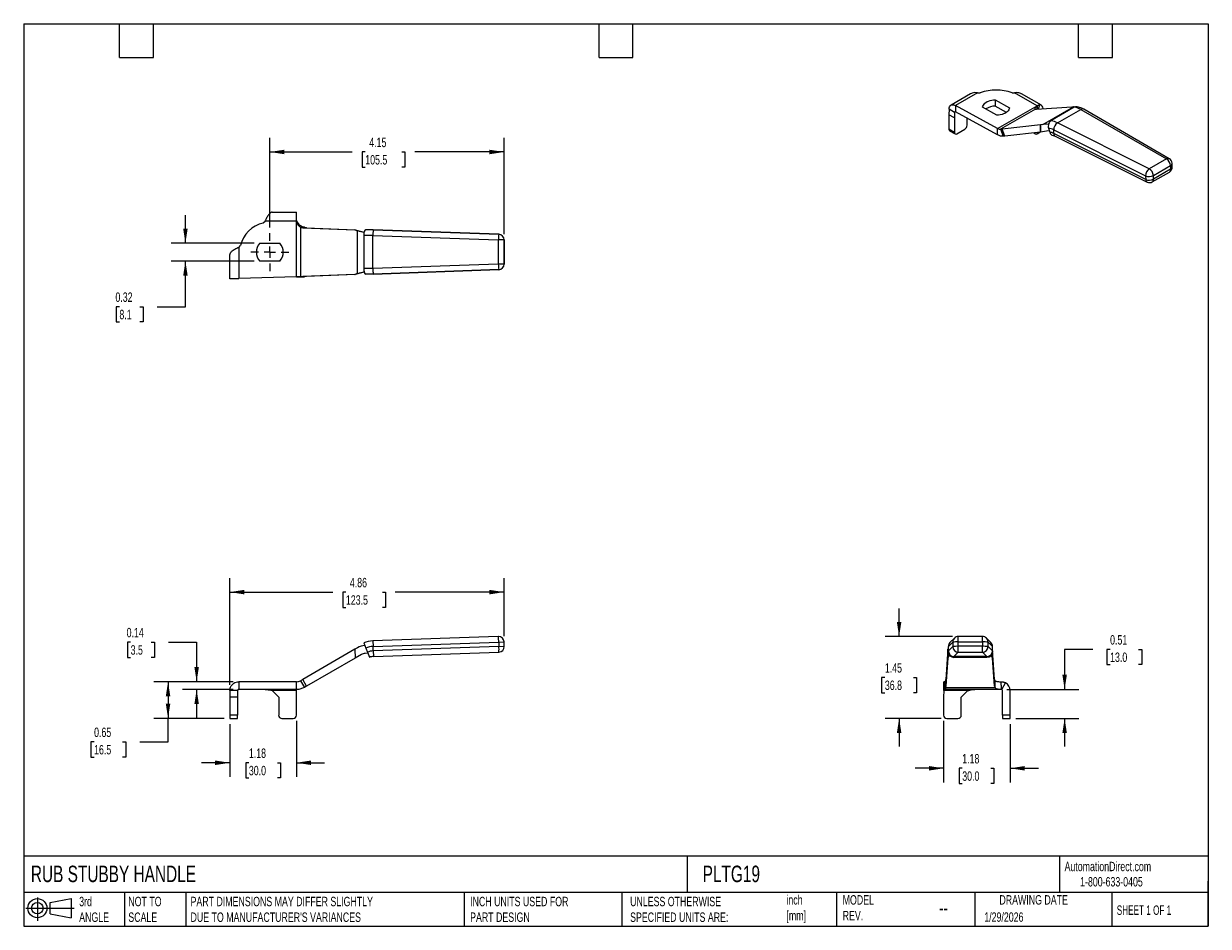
# Model space of a CAD drawing. Header units: inches. Extents: x 0.5 to 21.5, y 0.5 to 16.5.
import ezdxf

# ---------------------------------------------------------------- set-up
doc = ezdxf.new("R2010")
doc.units = ezdxf.units.IN
doc.header["$LTSCALE"] = 2
doc.header["$MEASUREMENT"] = 0
doc.linetypes.add('SLD-Center', pattern=[0.75, 0.6, -0.05, 0.05, -0.05])
doc.linetypes.add('SLD-Solid', pattern=[0])
doc.layers.add('CENTER', color=40, linetype='SLD-Center')
doc.layers.add('SLD-DEFPOINTS', color=7, linetype='Continuous')
doc.layers.add('DIMENSIONS', color=140, linetype='SLD-Solid', lineweight=25)
doc.layers.add('TEXT', color=140, linetype='SLD-Solid', lineweight=25)
doc.styles.add('SLDTEXTSTYLE0', font='TXT', dxfattribs={"width": 0.7})
doc.styles.add('SLDTEXTSTYLE1', font='TXT', dxfattribs={"width": 0.65})
doc.dimstyles.new('SLDDIMSTYLE0', dxfattribs={"dimtxt": 0.169922, "dimasz": 0.26, "dimexe": 0, "dimexo": 0.0625, "dimgap": 0.04248, "dimtad": 0, "dimtih": 1, "dimtoh": 1, "dimrnd": 1e-09, "dimzin": 12, "dimdsep": 46, "dimtxsty": 'SLDTEXTSTYLE0', "dimsah": 1, "dimcen": 0.09, "dimadec": 0, "dimazin": 3, "dimtfac": 1, "dimtmove": 0, "dimatfit": 0, "dimfxl": 0, "dimfrac": 2, "dimtolj": 1, "dimtzin": 12, "dimarcsym": 0})
doc.dimstyles.new('SLDDIMSTYLE1', dxfattribs={"dimtxt": 0.169922, "dimasz": 0.26, "dimexe": 0, "dimexo": 0.0625, "dimgap": 0.04248, "dimtad": 0, "dimtih": 1, "dimtoh": 1, "dimrnd": 1e-09, "dimdsep": 46, "dimtxsty": 'SLDTEXTSTYLE0', "dimsah": 1, "dimcen": 0.09, "dimadec": 0, "dimazin": 2, "dimtfac": 1, "dimtmove": 0, "dimatfit": 0, "dimfxl": 0, "dimfrac": 2, "dimtolj": 1, "dimtzin": 12, "dimarcsym": 0})
doc.dimstyles.new('SLDDIMSTYLE2', dxfattribs={"dimtxt": 0.169922, "dimasz": 0.26, "dimexe": 0, "dimexo": 0.0625, "dimgap": 0.04248, "dimtad": 0, "dimtih": 1, "dimtoh": 1, "dimrnd": 1e-09, "dimdsep": 46, "dimtxsty": 'SLDTEXTSTYLE0', "dimsah": 1, "dimcen": 0.09, "dimadec": 0, "dimazin": 2, "dimtfac": 1, "dimtofl": 0, "dimtmove": 0, "dimatfit": 3, "dimfxl": 0, "dimfrac": 2, "dimtolj": 1, "dimtzin": 12, "dimarcsym": 0})
doc.dimstyles.new('SLDDIMSTYLE3', dxfattribs={"dimtxt": 0.169922, "dimasz": 0.26, "dimexe": 0, "dimexo": 0.0625, "dimgap": 0.04248, "dimtad": 0, "dimtih": 1, "dimtoh": 1, "dimrnd": 1e-09, "dimzin": 12, "dimdsep": 46, "dimtxsty": 'SLDTEXTSTYLE0', "dimsah": 1, "dimcen": 0.09, "dimadec": 0, "dimazin": 3, "dimtfac": 1, "dimtofl": 0, "dimtmove": 0, "dimatfit": 3, "dimfxl": 0, "dimfrac": 2, "dimtolj": 1, "dimtzin": 12, "dimarcsym": 0})

# ---------------------------------------------------------------- blocks, each defined once
blk = doc.blocks.new('Block11')
at = {"color": 7, "linetype": 'SLD-Solid', "lineweight": 18}
for p, q in [((0, 0.227), (0.856, 0.227)), ((0.204, 0.418), (0.204, 0)), ((0.431, 0.328), (0.801, 0.396)), ((0.431, 0.126), (0.431, 0.328)), ((0.801, 0.396), (0.801, 0.058)), ((0.431, 0.126), (0.801, 0.058))]:
    blk.add_line(p, q, dxfattribs=at)
for radius in [0.169, 0.101]:
    blk.add_circle((0.204, 0.227), radius, dxfattribs=at)
blk = doc.blocks.new('Block12')
at = {"layer": 'SLD-DEFPOINTS'}
blk.add_blockref('Block11', (0, 0), dxfattribs=at)
blk = doc.blocks.new('_D')
at = {"layer": 'DIMENSIONS'}
for p, q in [((4.154, 4.086), (4.154, 3.149)), ((5.335, 4.145), (5.335, 3.149)), ((4.154, 3.399), (3.654, 3.399)), ((4.492, 3.399), (4.435, 3.399)), ((4.435, 3.399), (4.435, 3.129)), ((4.997, 3.399), (5.054, 3.399)), ((5.054, 3.399), (5.054, 3.129)), ((5.335, 3.399), (5.835, 3.399)), ((4.435, 3.129), (4.492, 3.129)), ((5.054, 3.129), (4.997, 3.129))]:
    blk.add_line(p, q, dxfattribs=at)
for points in [[(4.154, 3.399), (3.894, 3.439), (3.894, 3.359)], [(5.335, 3.399), (5.595, 3.359), (5.595, 3.439)]]:
    blk.add_solid(points, dxfattribs=at)
at = {"layer": 'DIMENSIONS', "char_height": 0.1667, "attachment_point": 1, "style": 'SLDTEXTSTYLE0'}
for s, insert in [('1.18', (4.492, 3.652)), ('30.0', (4.492, 3.344))]:
    blk.add_mtext(s, dxfattribs=dict(at, insert=insert))
blk = doc.blocks.new('_D_1')
at = {"layer": 'DIMENSIONS'}
for p, q in [((2.396, 5.537), (2.339, 5.537)), ((2.339, 5.537), (2.339, 5.267)), ((2.76, 5.537), (2.817, 5.537)), ((2.817, 5.537), (2.817, 5.267)), ((3.066, 5.537), (3.566, 5.537)), ((3.566, 5.537), (3.566, 4.836)), ((2.339, 5.267), (2.396, 5.267)), ((2.817, 5.267), (2.76, 5.267)), ((4.212, 4.836), (3.316, 4.836)), ((4.212, 4.698), (3.316, 4.698)), ((3.566, 4.698), (3.566, 4.198))]:
    blk.add_line(p, q, dxfattribs=at)
for points in [[(3.566, 4.836), (3.606, 5.096), (3.526, 5.096)], [(3.566, 4.698), (3.526, 4.438), (3.606, 4.438)]]:
    blk.add_solid(points, dxfattribs=at)
at = {"layer": 'DIMENSIONS', "char_height": 0.1667, "attachment_point": 1, "style": 'SLDTEXTSTYLE0'}
for s, insert in [('0.14', (2.325, 5.79)), ('3.5', (2.396, 5.482))]:
    blk.add_mtext(s, dxfattribs=dict(at, insert=insert))
blk = doc.blocks.new('_D_2')
at = {"layer": 'DIMENSIONS'}
for p, q in [((4.212, 4.836), (2.809, 4.836)), ((3.059, 4.836), (3.059, 4.186)), ((4.054, 4.186), (2.809, 4.186)), ((3.059, 3.769), (3.059, 4.186)), ((1.748, 3.769), (1.691, 3.769)), ((1.691, 3.769), (1.691, 3.499)), ((2.253, 3.769), (2.31, 3.769)), ((2.31, 3.769), (2.31, 3.499)), ((2.559, 3.769), (3.059, 3.769)), ((1.691, 3.499), (1.748, 3.499)), ((2.31, 3.499), (2.253, 3.499))]:
    blk.add_line(p, q, dxfattribs=at)
for points in [[(3.059, 4.836), (3.019, 4.576), (3.099, 4.576)], [(3.059, 4.186), (3.099, 4.446), (3.019, 4.446)]]:
    blk.add_solid(points, dxfattribs=at)
at = {"layer": 'DIMENSIONS', "char_height": 0.1667, "attachment_point": 1, "style": 'SLDTEXTSTYLE0'}
for s, insert in [('0.65', (1.748, 4.022)), ('16.5', (1.748, 3.714))]:
    blk.add_mtext(s, dxfattribs=dict(at, insert=insert))
blk = doc.blocks.new('_D_3')
at = {"layer": 'DIMENSIONS'}
for p, q in [((4.154, 4.778), (4.154, 6.674)), ((9.016, 5.641), (9.016, 6.674)), ((4.154, 6.424), (5.981, 6.424)), ((6.212, 6.424), (6.155, 6.424)), ((6.155, 6.424), (6.155, 6.154)), ((6.858, 6.424), (6.915, 6.424)), ((6.915, 6.424), (6.915, 6.154)), ((9.016, 6.424), (7.088, 6.424)), ((6.155, 6.154), (6.212, 6.154)), ((6.915, 6.154), (6.858, 6.154))]:
    blk.add_line(p, q, dxfattribs=at)
for points in [[(4.154, 6.424), (4.414, 6.384), (4.414, 6.464)], [(9.016, 6.424), (8.756, 6.464), (8.756, 6.384)]]:
    blk.add_solid(points, dxfattribs=at)
at = {"layer": 'DIMENSIONS', "char_height": 0.1667, "attachment_point": 1, "style": 'SLDTEXTSTYLE0'}
for s, insert in [('4.86', (6.282, 6.676)), ('123.5', (6.212, 6.368))]:
    blk.add_mtext(s, dxfattribs=dict(at, insert=insert))
blk = doc.blocks.new('_D_4')
at = {"layer": 'DIMENSIONS'}
for p, q in [((16.806, 4.145), (16.806, 3.051)), ((17.987, 4.086), (17.987, 3.051)), ((16.806, 3.301), (16.306, 3.301)), ((17.138, 3.301), (17.081, 3.301)), ((17.081, 3.301), (17.081, 3.031)), ((17.643, 3.301), (17.7, 3.301)), ((17.7, 3.301), (17.7, 3.031)), ((17.987, 3.301), (18.487, 3.301)), ((17.081, 3.031), (17.138, 3.031)), ((17.7, 3.031), (17.643, 3.031))]:
    blk.add_line(p, q, dxfattribs=at)
for points in [[(16.806, 3.301), (16.546, 3.341), (16.546, 3.261)], [(17.987, 3.301), (18.247, 3.261), (18.247, 3.341)]]:
    blk.add_solid(points, dxfattribs=at)
at = {"layer": 'DIMENSIONS', "char_height": 0.1667, "attachment_point": 1, "style": 'SLDTEXTSTYLE0'}
for s, insert in [('1.18', (17.138, 3.554)), ('30.0', (17.138, 3.246))]:
    blk.add_mtext(s, dxfattribs=dict(at, insert=insert))
blk = doc.blocks.new('_D_5')
at = {"layer": 'DIMENSIONS'}
for p, q in [((16.019, 5.636), (16.019, 6.136)), ((16.968, 5.636), (15.769, 5.636)), ((15.766, 4.911), (15.709, 4.911)), ((15.709, 4.911), (15.709, 4.641)), ((16.271, 4.911), (16.328, 4.911)), ((16.328, 4.911), (16.328, 4.641)), ((15.709, 4.641), (15.766, 4.641)), ((16.328, 4.641), (16.271, 4.641)), ((16.765, 4.186), (15.769, 4.186)), ((16.019, 4.186), (16.019, 3.686))]:
    blk.add_line(p, q, dxfattribs=at)
for points in [[(16.019, 5.636), (16.059, 5.896), (15.979, 5.896)], [(16.019, 4.186), (15.979, 3.926), (16.059, 3.926)]]:
    blk.add_solid(points, dxfattribs=at)
at = {"layer": 'DIMENSIONS', "char_height": 0.1667, "attachment_point": 1, "style": 'SLDTEXTSTYLE0'}
for s, insert in [('1.45', (15.766, 5.164)), ('36.8', (15.766, 4.856))]:
    blk.add_mtext(s, dxfattribs=dict(at, insert=insert))
blk = doc.blocks.new('_D_6')
at = {"layer": 'DIMENSIONS'}
for p, q in [((19.453, 5.409), (18.953, 5.409)), ((18.953, 5.409), (18.953, 4.698)), ((19.759, 5.409), (19.702, 5.409)), ((19.702, 5.409), (19.702, 5.139)), ((20.264, 5.409), (20.321, 5.409)), ((20.321, 5.409), (20.321, 5.139)), ((19.702, 5.139), (19.759, 5.139)), ((20.321, 5.139), (20.264, 5.139)), ((17.93, 4.698), (19.203, 4.698)), ((18.087, 4.186), (19.203, 4.186)), ((18.953, 4.186), (18.953, 3.686))]:
    blk.add_line(p, q, dxfattribs=at)
for points in [[(18.953, 4.698), (18.993, 4.958), (18.913, 4.958)], [(18.953, 4.186), (18.913, 3.926), (18.993, 3.926)]]:
    blk.add_solid(points, dxfattribs=at)
at = {"layer": 'DIMENSIONS', "char_height": 0.1667, "attachment_point": 1, "style": 'SLDTEXTSTYLE0'}
for s, insert in [('0.51', (19.759, 5.661)), ('13.0', (19.759, 5.353))]:
    blk.add_mtext(s, dxfattribs=dict(at, insert=insert))
blk = doc.blocks.new('_D_7')
at = {"layer": 'DIMENSIONS'}
for p, q in [((3.367, 12.608), (3.367, 13.108)), ((4.585, 12.608), (3.117, 12.608)), ((4.585, 12.291), (3.117, 12.291)), ((3.367, 11.483), (3.367, 12.291)), ((2.197, 11.483), (2.14, 11.483)), ((2.14, 11.483), (2.14, 11.213)), ((2.561, 11.483), (2.618, 11.483)), ((2.618, 11.483), (2.618, 11.213)), ((2.867, 11.483), (3.367, 11.483)), ((2.14, 11.213), (2.197, 11.213)), ((2.618, 11.213), (2.561, 11.213))]:
    blk.add_line(p, q, dxfattribs=at)
for points in [[(3.367, 12.608), (3.407, 12.868), (3.327, 12.868)], [(3.367, 12.291), (3.327, 12.031), (3.407, 12.031)]]:
    blk.add_solid(points, dxfattribs=at)
at = {"layer": 'DIMENSIONS', "char_height": 0.1667, "attachment_point": 1, "style": 'SLDTEXTSTYLE0'}
for s, insert in [('0.32', (2.126, 11.736)), ('8.1', (2.197, 11.428))]:
    blk.add_mtext(s, dxfattribs=dict(at, insert=insert))
blk = doc.blocks.new('_D_8')
at = {"layer": 'DIMENSIONS'}
for p, q in [((4.863, 12.887), (4.863, 14.476)), ((9.016, 12.768), (9.016, 14.476)), ((4.863, 14.226), (6.325, 14.226)), ((6.555, 14.226), (6.498, 14.226)), ((6.498, 14.226), (6.498, 13.956)), ((7.201, 14.226), (7.258, 14.226)), ((7.258, 14.226), (7.258, 13.956)), ((9.016, 14.226), (7.432, 14.226)), ((6.498, 13.956), (6.555, 13.956)), ((7.258, 13.956), (7.201, 13.956))]:
    blk.add_line(p, q, dxfattribs=at)
for points in [[(4.863, 14.226), (5.123, 14.186), (5.123, 14.266)], [(9.016, 14.226), (8.756, 14.266), (8.756, 14.186)]]:
    blk.add_solid(points, dxfattribs=at)
at = {"layer": 'DIMENSIONS', "char_height": 0.1667, "attachment_point": 1, "style": 'SLDTEXTSTYLE0'}
for s, insert in [('4.15', (6.626, 14.479)), ('105.5', (6.555, 14.171))]:
    blk.add_mtext(s, dxfattribs=dict(at, insert=insert))
blk = doc.blocks.new('SW_CENTERMARKSYMBOL_0')
at = {"layer": 'CENTER', "color": 0}
for p, q in [((0, 0.2), (0, 0.338)), ((-0.2, 0), (-0.338, 0)), ((0, 0), (-0.1, 0)), ((0, 0), (0, 0.1)), ((0, 0), (0, -0.1)), ((0, 0), (0.1, 0)), ((0.2, 0), (0.338, 0)), ((0, -0.2), (0, -0.338))]:
    blk.add_line(p, q, dxfattribs=at)

msp = doc.modelspace()

# ---------------------------------------------------------------- linework, layer by layer
for p, q in [((17.286, 15.256), (16.939, 15.056)), ((17.409, 15.274), (17.019, 15.049)), ((17.409, 15.274), (17.455, 15.274)), ((17.724, 15.152), (17.976, 15.006)), ((17.724, 15.152), (17.724, 15.039)), ((18.021, 15.274), (18.067, 15.274)), ((18.464, 15.045), (18.067, 15.274)), ((18.541, 15.054), (18.191, 15.256)), ((16.905, 14.984), (16.903, 14.886)), ((17.003, 14.927), (16.905, 14.984)), ((17.003, 14.927), (17, 14.83)), ((17.019, 14.937), (17.003, 14.927)), ((17.765, 14.642), (17.019, 15.049)), ((17.019, 15.049), (17.019, 14.937)), ((17.765, 14.529), (17.019, 14.937)), ((17.752, 14.877), (17.5, 15.022)), ((17.92, 14.926), (17.724, 15.039)), ((17.765, 14.642), (18.464, 15.045)), ((18.435, 14.987), (17.816, 14.63)), ((18.457, 14.986), (19.082, 15.029)), ((18.465, 15.045), (18.465, 14.995)), ((18.465, 15.045), (18.465, 15.045)), ((18.465, 14.995), (18.465, 15.045)), ((18.465, 14.995), (18.465, 14.987)), ((18.488, 14.989), (18.514, 15.062)), ((18.569, 14.716), (19.108, 15.027)), ((19.124, 15.018), (18.71, 14.779)), ((18.827, 14.74), (19.241, 14.979)), ((19.082, 15.029), (19.108, 15.027)), ((19.241, 14.979), (20.758, 14.104)), ((20.809, 14.107), (19.291, 14.984)), ((17, 14.83), (16.903, 14.886)), ((16.903, 14.886), (16.903, 14.629)), ((17, 14.83), (17, 14.572)), ((17.223, 14.701), (17.223, 14.825)), ((18.525, 14.707), (17.844, 14.633)), ((18.569, 14.716), (18.525, 14.707)), ((18.528, 14.578), (18.525, 14.707)), ((18.525, 14.707), (18.527, 14.577)), ((20.454, 13.928), (18.827, 14.74)), ((17, 14.572), (16.903, 14.629)), ((16.915, 14.602), (17.013, 14.545)), ((17.042, 14.548), (17.181, 14.629)), ((17.765, 14.529), (17.765, 14.642)), ((17.844, 14.633), (17.816, 14.63)), ((17.816, 14.63), (17.865, 14.504)), ((17.893, 14.507), (17.844, 14.633)), ((17.893, 14.507), (17.865, 14.504)), ((18.527, 14.577), (17.893, 14.507)), ((18.408, 14.564), (18.434, 14.548)), ((18.464, 14.545), (18.516, 14.575)), ((18.528, 14.578), (18.527, 14.577)), ((18.629, 14.597), (18.528, 14.578)), ((18.667, 14.649), (18.688, 14.577)), ((18.76, 14.618), (20.389, 13.805)), ((18.762, 14.553), (18.76, 14.618)), ((20.391, 13.74), (18.762, 14.553)), ((18.785, 14.506), (20.414, 13.693)), ((20.758, 14.104), (20.454, 13.928)), ((20.507, 13.696), (20.811, 13.871)), ((20.526, 13.809), (20.83, 13.984)), ((20.832, 13.919), (20.528, 13.744)), ((20.83, 13.984), (20.832, 13.919)), ((20.86, 13.959), (20.858, 14.025)), ((20.389, 13.805), (20.391, 13.74)), ((20.528, 13.744), (20.526, 13.809)), ((4.903, 13.158), (5.335, 13.158)), ((5.335, 13.074), (5.335, 13.158)), ((4.745, 12.968), (4.778, 13)), ((5.339, 13), (4.778, 13)), ((5.339, 12.012), (5.339, 13)), ((5.34, 13), (5.34, 13)), ((5.407, 12.891), (5.407, 12.015)), ((5.476, 12.891), (5.407, 12.891)), ((5.446, 12.882), (6.369, 12.843)), ((5.515, 12.882), (5.446, 12.882)), ((5.515, 12.882), (6.375, 12.846)), ((6.375, 12.846), (6.369, 12.843)), ((6.369, 12.843), (6.418, 12.831)), ((6.375, 12.843), (6.369, 12.843)), ((6.375, 12.846), (6.375, 12.843)), ((6.375, 12.843), (6.487, 12.816)), ((6.418, 12.069), (6.418, 12.831)), ((6.695, 12.844), (6.564, 12.844)), ((8.921, 12.767), (6.695, 12.844)), ((6.697, 12.844), (6.695, 12.844)), ((6.697, 12.844), (8.924, 12.767)), ((4.685, 12.608), (5.041, 12.608)), ((6.691, 12.746), (6.527, 12.746)), ((6.527, 12.746), (6.527, 12.161)), ((6.691, 12.746), (8.914, 12.668)), ((6.691, 12.161), (6.691, 12.746)), ((9.016, 12.668), (8.914, 12.668)), ((8.914, 12.668), (8.914, 12.238)), ((8.924, 12.767), (8.921, 12.767)), ((9.016, 12.238), (9.016, 12.668)), ((9.016, 12.668), (9.019, 12.668)), ((9.019, 12.238), (9.019, 12.668)), ((9.019, 12.668), (9.019, 12.238)), ((9.019, 12.668), (9.019, 12.668)), ((4.154, 11.98), (4.154, 12.409)), ((4.312, 12.535), (4.345, 12.567)), ((4.312, 12.535), (4.312, 11.984)), ((5.041, 12.291), (4.685, 12.291)), ((8.914, 12.238), (6.691, 12.161)), ((9.016, 12.238), (8.914, 12.238)), ((9.019, 12.238), (9.016, 12.238)), ((9.019, 12.238), (9.019, 12.238)), ((4.292, 11.98), (4.154, 11.98)), ((4.154, 11.98), (4.154, 11.977)), ((4.292, 11.977), (4.154, 11.977)), ((4.292, 11.98), (4.292, 11.977)), ((5.339, 12.012), (4.312, 11.984)), ((5.446, 12.016), (5.407, 12.015)), ((5.407, 12.015), (5.476, 12.015)), ((6.369, 12.055), (5.446, 12.016)), ((5.515, 12.016), (5.446, 12.016)), ((5.515, 12.016), (5.476, 12.015)), ((6.375, 12.053), (5.515, 12.016)), ((6.418, 12.069), (6.369, 12.055)), ((6.375, 12.055), (6.369, 12.055)), ((6.369, 12.055), (6.375, 12.053)), ((6.487, 12.086), (6.375, 12.055)), ((6.375, 12.055), (6.375, 12.053)), ((6.691, 12.161), (6.527, 12.161)), ((6.695, 12.062), (6.564, 12.062)), ((6.695, 12.062), (8.921, 12.14)), ((6.697, 12.062), (6.695, 12.062)), ((8.924, 12.14), (6.697, 12.062)), ((8.921, 12.14), (8.924, 12.14)), ((6.527, 5.523), (6.564, 5.432)), ((8.914, 5.636), (6.691, 5.559)), ((6.691, 5.559), (6.695, 5.46)), ((6.695, 5.46), (8.921, 5.538)), ((6.697, 5.381), (6.695, 5.46)), ((8.921, 5.538), (9.016, 5.541)), ((8.921, 5.538), (8.924, 5.459)), ((8.924, 5.459), (9.019, 5.463)), ((9.019, 5.463), (9.016, 5.541)), ((16.892, 5.46), (16.969, 5.538)), ((16.892, 5.381), (16.892, 5.46)), ((16.998, 5.607), (16.92, 5.53)), ((16.969, 5.538), (16.969, 5.459)), ((17.498, 5.636), (17.068, 5.636)), ((17.068, 5.636), (17.068, 5.636)), ((17.068, 5.541), (17.068, 5.636)), ((17.068, 5.463), (17.068, 5.541)), ((17.068, 5.541), (17.498, 5.541)), ((17.068, 5.361), (17.068, 5.463)), ((17.498, 5.463), (17.068, 5.463)), ((17.498, 5.636), (17.498, 5.636)), ((17.498, 5.541), (17.498, 5.636)), ((17.498, 5.541), (17.498, 5.463)), ((17.498, 5.361), (17.498, 5.463)), ((17.645, 5.53), (17.567, 5.607)), ((17.596, 5.459), (17.596, 5.538)), ((17.596, 5.538), (17.674, 5.46)), ((17.674, 5.381), (17.674, 5.46)), ((6.369, 5.41), (5.446, 4.877)), ((6.375, 5.254), (5.515, 4.757)), ((6.418, 5.438), (6.369, 5.41)), ((6.369, 5.41), (6.375, 5.254)), ((6.487, 5.319), (6.375, 5.254)), ((6.602, 5.339), (6.551, 5.337)), ((6.564, 5.432), (6.594, 5.359)), ((6.594, 5.359), (6.631, 5.268)), ((8.924, 5.459), (6.697, 5.381)), ((6.697, 5.381), (6.701, 5.283)), ((6.701, 5.283), (8.924, 5.361)), ((16.885, 5.41), (16.846, 4.877)), ((16.882, 5.254), (16.846, 4.757)), ((16.885, 5.41), (16.882, 5.254)), ((16.885, 5.254), (16.882, 5.254)), ((16.892, 5.424), (16.885, 5.41)), ((16.885, 5.254), (16.885, 5.41)), ((16.909, 5.307), (16.885, 5.254)), ((16.969, 5.459), (16.892, 5.381)), ((16.892, 5.381), (16.892, 5.359)), ((16.99, 5.283), (17.068, 5.361)), ((17.575, 5.283), (16.99, 5.283)), ((16.99, 5.283), (16.99, 5.268)), ((16.99, 5.268), (17.575, 5.268)), ((17.068, 5.361), (17.498, 5.361)), ((17.498, 5.361), (17.575, 5.283)), ((17.575, 5.283), (17.575, 5.268)), ((17.674, 5.381), (17.596, 5.459)), ((17.672, 5.254), (17.652, 5.302)), ((17.672, 5.254), (17.672, 5.345)), ((17.675, 5.254), (17.672, 5.254)), ((17.675, 5.254), (17.673, 5.352)), ((17.712, 4.877), (17.674, 5.392)), ((17.674, 5.381), (17.674, 5.359)), ((17.712, 4.757), (17.675, 5.254)), ((4.312, 4.836), (4.312, 4.698)), ((5.339, 4.836), (4.312, 4.836)), ((5.339, 4.698), (5.339, 4.836)), ((5.446, 4.877), (5.407, 4.854)), ((5.407, 4.854), (5.476, 4.735)), ((5.515, 4.757), (5.446, 4.877)), ((16.813, 4.836), (16.813, 4.698)), ((16.841, 4.836), (16.813, 4.836)), ((16.841, 4.698), (16.841, 4.836)), ((16.846, 4.877), (16.844, 4.854)), ((16.844, 4.854), (16.844, 4.735)), ((16.846, 4.757), (16.846, 4.877)), ((17.712, 4.757), (17.712, 4.877)), ((17.72, 4.735), (17.72, 4.854)), ((17.83, 4.775), (17.83, 4.836)), ((4.292, 4.678), (4.154, 4.678)), ((4.154, 4.678), (4.154, 4.56)), ((4.292, 4.678), (4.292, 4.56)), ((5.339, 4.698), (4.312, 4.698)), ((5.335, 4.678), (4.903, 4.678)), ((4.903, 4.678), (5.02, 4.56)), ((5.335, 4.678), (5.335, 4.696)), ((5.335, 4.245), (5.335, 4.678)), ((5.515, 4.757), (5.476, 4.735)), ((16.809, 4.678), (16.806, 4.56)), ((17.239, 4.678), (16.809, 4.678)), ((16.841, 4.698), (16.813, 4.698)), ((17.83, 4.698), (16.841, 4.698)), ((16.846, 4.757), (16.844, 4.735)), ((16.844, 4.735), (17.72, 4.735)), ((17.121, 4.56), (17.239, 4.678)), ((17.83, 4.775), (17.83, 4.698)), ((17.83, 4.698), (17.83, 4.698)), ((17.839, 4.696), (17.904, 4.817)), ((17.849, 4.245), (17.849, 4.678)), ((17.987, 4.245), (17.987, 4.678)), ((4.154, 4.56), (4.154, 4.245)), ((4.292, 4.56), (4.154, 4.56)), ((4.292, 4.56), (4.292, 4.245)), ((5.02, 4.56), (5.02, 4.245)), ((16.806, 4.56), (16.806, 4.245)), ((17.121, 4.245), (17.121, 4.56)), ((4.292, 4.245), (4.154, 4.245)), ((4.154, 4.245), (4.154, 4.186)), ((4.292, 4.186), (4.292, 4.245)), ((17.987, 4.245), (17.849, 4.245)), ((17.849, 4.245), (17.849, 4.186)), ((17.987, 4.186), (17.987, 4.245)), ((4.154, 4.186), (4.292, 4.186)), ((5.079, 4.186), (5.276, 4.186)), ((16.865, 4.186), (17.062, 4.186)), ((17.849, 4.186), (17.987, 4.186))]:
    msp.add_line(p, q)
at = {"flags": 128}
for points in [[(17.5, 15.022), (17.504, 15.04), (17.512, 15.058), (17.524, 15.075), (17.54, 15.091), (17.559, 15.105), (17.581, 15.118), (17.606, 15.129), (17.633, 15.138), (17.663, 15.145), (17.693, 15.149), (17.724, 15.152)], [(17.976, 15.006), (17.972, 14.988), (17.964, 14.971), (17.952, 14.954), (17.936, 14.938), (17.917, 14.924), (17.895, 14.911), (17.87, 14.9), (17.843, 14.891), (17.813, 14.884), (17.783, 14.879), (17.752, 14.877)]]:
    msp.add_lwpolyline(points, dxfattribs=at)
for centre, radius, start, end in [((17.738, 14.457), 0.865, 70.903, 109.097), ((17.723, 14.729), 0.31, 89.6775, 122.6155), ((18.449, 15.065), 0.079, 259.7746, 275.4601), ((18.507, 14.997), 0.0655, 358.0131, 83.9632), ((19.084, 14.699), 0.321, 60.7362, 82.7348), ((17.132, 14.705), 0.0908, 302.6055, 357.3945), ((18.67, 14.46), 0.321, 60.7362, 82.7348), ((16.931, 14.625), 0.0283, 172.7442, 235.9436), ((17.026, 14.568), 0.0258, 170.786, 309.2033), ((18.45, 14.568), 0.0256, 230.4835, 6.6825), ((18.635, 14.396), 0.255, 60.7362, 82.7348), ((18.662, 14.376), 0.203, 60.7362, 82.7348), ((20.786, 14.062), 0.0508, 63.287, 124.5098), ((20.679, 13.975), 0.151, 3.7375, 58.5726), ((20.76, 14.022), 0.0984, 1.7024, 60.0019), ((20.54, 13.804), 0.151, 124.9034, 179.6758), ((20.375, 13.799), 0.151, 3.7375, 58.5726), ((20.762, 13.956), 0.0984, 299.9973, 0), ((20.782, 13.912), 0.0502, 305.7684, 8.1974), ((20.812, 14.027), 0.0464, 292.1596, 356.6501), ((20.813, 13.963), 0.0478, 293.2221, 355.5876), ((20.762, 13.956), 0.0984, 0, 1.7024), ((20.453, 13.948), 0.157, 245.9029, 297.5403), ((20.455, 13.883), 0.157, 245.9029, 297.5403), ((20.439, 13.735), 0.0488, 174.1731, 238.6737), ((20.458, 13.781), 0.0984, 243.4651, 299.9973), ((20.478, 13.736), 0.0502, 305.7684, 8.1974), ((4.863, 12.449), 0.531, 102.8396, 167.1604), ((5.451, 13.003), 0.12, 248.5938, 267.4995), ((5.52, 13.003), 0.12, 248.5938, 267.4995), ((4.863, 12.449), 0.238, 138.2955, 221.7045), ((4.863, 12.449), 0.238, 318.2955, 41.7045), ((9.626, 12.668), 0.712, 172.0335, 179.9786), ((8.918, 12.668), 0.0984, 359.9834, 87.9817), ((8.92, 12.668), 0.0984, 0, 87.9988), ((8.92, 12.668), 0.0984, 359.9834, 87.9817), ((9.626, 12.239), 0.712, 180.0214, 187.9665), ((8.918, 12.238), 0.0984, 272.0183, 0.0166), ((8.92, 12.238), 0.0984, 272.0012, 0), ((8.92, 12.238), 0.0984, 272.0183, 0.0166), ((6.556, 5.199), 0.276, 92, 120), ((6.708, 5.078), 0.48, 92, 112.1713), ((6.708, 5.078), 0.382, 92, 112.1713), ((8.213, 5.538), 0.708, 0.0109, 7.9867), ((8.918, 5.538), 0.0984, 2, 92), ((8.92, 5.459), 0.0984, 272, 2), ((17.068, 5.538), 0.0982, 134.9886, 180.0084), ((17.044, 4.775), 0.766, 88.2479, 95.6126), ((17.044, 4.697), 0.766, 88.2479, 95.6126), ((17.068, 5.538), 0.0984, 90, 134.9825), ((17.498, 5.538), 0.0984, 45.0175, 90), ((17.521, 4.775), 0.766, 84.3874, 91.7521), ((17.521, 4.697), 0.766, 84.3874, 91.7521), ((17.498, 5.538), 0.0982, 359.9916, 45.0114), ((6.556, 5.199), 0.138, 92, 120), ((6.708, 5.078), 0.303, 92, 112.1713), ((6.708, 5.078), 0.205, 92, 112.1713), ((8.218, 5.41), 0.708, 356.0133, 3.9891), ((17.068, 5.459), 0.0985, 180.012, 269.9183), ((17.497, 5.459), 0.0985, 270.0817, 359.988), ((17.579, 5.363), 0.0951, 267.895, 357.6732), ((17.757, 4.881), 0.0459, 185.1215, 215.153), ((17.757, 4.761), 0.0459, 185.1215, 215.153), ((17.83, 4.678), 0.0197, 0, 61.9898), ((17.83, 4.678), 0.157, 0, 61.9898), ((5.079, 4.245), 0.0591, 180, 270), ((5.276, 4.245), 0.0591, 270, 0), ((16.865, 4.245), 0.0591, 180, 270), ((17.062, 4.245), 0.0591, 270, 0)]:
    msp.add_arc(centre, radius, start, end)
for centre, major_axis, ratio, start_param, end_param in [((19.184, 14.763), (-0.099, 0.26), 0.426704, 5.913233, 6.090536), ((19.151, 14.928), (0.0105, 0.0979), 0.752791, 0.000143, 0.502645), ((19.243, 14.898), (0.0466, 0.0867), 0.59719, 6.265133, 7.051068), ((18.69, 14.478), (0.205, -0.193), 0.702875, 2.254908, 2.671412), ((18.737, 14.689), (0.0105, 0.0979), 0.752791, 0.502645, 2.073442), ((18.829, 14.659), (0.0466, 0.0867), 0.59719, 0.767883, 2.338679), ((18.69, 14.478), (0.103, -0.096), 0.702875, 2.210077, 2.671412), ((18.758, 14.618), (0.0105, 0.0979), 0.752791, 2.073442, 3.144219), ((18.831, 14.593), (0.0466, 0.0867), 0.59719, 2.338679, 3.159645), ((6.556, 12.801), (0.276, -0.065), 0.007833, 4.190646, 4.632913), ((6.556, 12.801), (0.138, -0.033), 0.007833, 4.190646, 4.553227), ((6.564, 12.746), (0, 0.0985), 0.377147, 0, 1.570796), ((6.695, 12.746), (0, 0.0985), 0.034878, 0, 1.570796), ((6.556, 12.102), (0.276, 0.072), 0.008551, 1.646044, 2.092158), ((6.556, 12.102), (0.138, 0.036), 0.008551, 1.72137, 2.092158), ((6.564, 12.161), (0, 0.0985), 0.377147, 1.570796, 3.141593), ((6.695, 12.161), (0, 0.0985), 0.034878, 1.570796, 3.141593), ((16.99, 5.46), (0.0985, 0), 0.998782, 2.356499, 3.141593), ((17.575, 5.46), (0.0985, 0), 0.998782, 0, 0.785093), ((16.99, 5.381), (0.0985, 0), 0.998782, 3.141593, 4.712389), ((16.99, 5.359), (0.0985, 0), 0.925496, 3.141593, 4.712389)]:
    msp.add_ellipse(centre, major_axis=major_axis, ratio=ratio, start_param=start_param, end_param=end_param)
for points, knots in [([(17.409, 15.274), (17.392, 15.276), (17.36, 15.28), (17.317, 15.273), (17.295, 15.26), (17.286, 15.255)], [0, 0, 0, 0, 0.373968, 0.74652, 1, 1, 1, 1]), ([(18.19, 15.255), (18.186, 15.258), (18.172, 15.268), (18.143, 15.275), (18.106, 15.28), (18.08, 15.276), (18.067, 15.274)], [0, 0, 0, 0, 0.1192743, 0.4122942, 0.7060136, 1, 1, 1, 1]), ([(16.905, 14.984), (16.905, 14.992), (16.906, 15), (16.911, 15.022), (16.916, 15.035), (16.933, 15.054), (16.943, 15.06), (16.965, 15.065), (16.975, 15.065), (16.997, 15.06), (17.008, 15.056), (17.019, 15.049)], [0, 0, 0, 0, 0.0780023, 0.0780023, 0.2342995, 0.2342995, 0.3905886, 0.3905886, 0.510228, 0.510228, 0.6298669, 0.6298669, 0.6298669, 0.6298669]), ([(17.019, 14.937), (17.017, 14.938), (17.015, 14.938), (17.011, 14.938), (17.009, 14.938), (17.006, 14.936), (17.005, 14.935), (17.003, 14.932), (17.003, 14.93), (17.003, 14.927)], [0, 0, 0, 0, 0.01979334, 0.01979334, 0.03957646, 0.03957646, 0.05935957, 0.05935957, 0.07929409, 0.07929409, 0.07929409, 0.07929409]), ([(18.435, 14.987), (18.432, 14.989), (18.431, 14.992), (18.432, 15.001), (18.433, 15.006), (18.439, 15.017), (18.443, 15.023), (18.453, 15.034), (18.458, 15.039), (18.465, 15.045)], [0, 0, 0, 0, 0.25, 0.25, 0.5, 0.5, 0.75, 0.75, 1, 1, 1, 1]), ([(18.465, 15.045), (18.467, 15.046), (18.47, 15.048), (18.475, 15.051), (18.48, 15.054), (18.485, 15.056), (18.489, 15.058), (18.494, 15.059), (18.499, 15.061), (18.504, 15.061), (18.509, 15.062), (18.513, 15.062), (18.514, 15.062)], [0, 0, 0, 0, 0.09923, 0.198585, 0.298084, 0.397741, 0.497576, 0.597605, 0.697846, 0.798314, 0.899026, 1, 1, 1, 1]), ([(19.29, 14.984), (19.287, 14.985), (19.276, 14.992), (19.256, 15.001), (19.229, 15.011), (19.202, 15.019), (19.179, 15.024), (19.165, 15.025), (19.161, 15.026)], [0, 0, 0, 0, 0.05295, 0.265044, 0.477547, 0.689625, 0.900414, 1, 1, 1, 1]), ([(17.765, 14.642), (17.774, 14.637), (17.783, 14.634), (17.8, 14.63), (17.808, 14.629), (17.816, 14.63)], [0, 0, 0, 0, 0.0918336, 0.0918336, 0.1836671, 0.1836671, 0.1836671, 0.1836671]), ([(17.865, 14.504), (17.85, 14.503), (17.833, 14.504), (17.8, 14.513), (17.783, 14.52), (17.765, 14.529)], [0, 0, 0, 0, 0.1835574, 0.1835574, 0.3671149, 0.3671149, 0.3671149, 0.3671149]), ([(18.747, 14.52), (18.748, 14.52), (18.75, 14.52), (18.755, 14.518), (18.765, 14.516), (18.775, 14.512), (18.782, 14.508), (18.785, 14.506)], [0, 0, 0, 0, 0.027317, 0.296288, 0.562311, 0.82802, 1, 1, 1, 1]), ([(4.903, 13.158), (4.897, 13.158), (4.891, 13.157), (4.874, 13.149), (4.862, 13.139), (4.839, 13.111), (4.828, 13.094), (4.809, 13.062), (4.803, 13.05), (4.794, 13.032), (4.79, 13.026), (4.784, 13.013), (4.781, 13.007), (4.778, 13)], [0, 0, 0, 0, 0.0980473, 0.0980473, 0.2946367, 0.2946367, 0.4912168, 0.4912168, 0.5987893, 0.5987893, 0.6525266, 0.6525266, 0.7062656, 0.7062656, 0.7062656, 0.7062656]), ([(5.34, 13), (5.34, 13.003), (5.339, 13.008), (5.339, 13.016), (5.338, 13.023), (5.337, 13.031), (5.337, 13.038), (5.336, 13.046), (5.336, 13.053), (5.336, 13.06), (5.335, 13.068), (5.335, 13.072), (5.335, 13.074)], [0, 0, 0, 0, 0.09923, 0.198585, 0.298084, 0.397741, 0.497576, 0.597605, 0.697846, 0.798314, 0.899026, 1, 1, 1, 1]), ([(5.407, 12.891), (5.399, 12.896), (5.39, 12.902), (5.375, 12.918), (5.368, 12.927), (5.357, 12.947), (5.352, 12.957), (5.345, 12.978), (5.342, 12.989), (5.34, 13)], [0, 0, 0, 0, 0.25, 0.25, 0.5, 0.5, 0.75, 0.75, 1, 1, 1, 1]), ([(5.341, 13), (5.346, 12.986), (5.354, 12.972), (5.374, 12.948), (5.385, 12.938), (5.41, 12.919), (5.423, 12.912), (5.45, 12.899), (5.463, 12.894), (5.476, 12.891)], [0, 0, 0, 0, 0.25, 0.25, 0.5, 0.5, 0.75, 0.75, 1, 1, 1, 1]), ([(4.312, 12.535), (4.3, 12.529), (4.289, 12.523), (4.255, 12.506), (4.234, 12.494), (4.198, 12.471), (4.183, 12.459), (4.166, 12.441), (4.162, 12.435), (4.157, 12.425), (4.156, 12.422), (4.155, 12.416), (4.154, 12.412), (4.154, 12.409)], [0, 0, 0, 0, 0.0980473, 0.0980473, 0.2946367, 0.2946367, 0.4912168, 0.4912168, 0.5987893, 0.5987893, 0.6525266, 0.6525266, 0.7062656, 0.7062656, 0.7062656, 0.7062656]), ([(4.154, 11.98), (4.154, 11.98), (4.155, 11.98), (4.161, 11.981), (4.169, 11.981), (4.192, 11.982), (4.206, 11.982), (4.236, 11.983), (4.25, 11.983), (4.28, 11.983), (4.296, 11.983), (4.312, 11.984)], [0, 0, 0, 0, 0.0780023, 0.0780023, 0.2342995, 0.2342995, 0.3905886, 0.3905886, 0.510228, 0.510228, 0.6298669, 0.6298669, 0.6298669, 0.6298669]), ([(5.339, 12.012), (5.351, 12.013), (5.363, 12.013), (5.386, 12.014), (5.397, 12.015), (5.407, 12.015)], [0, 0, 0, 0, 0.0918336, 0.0918336, 0.1836671, 0.1836671, 0.1836671, 0.1836671]), ([(5.476, 12.015), (5.455, 12.015), (5.433, 12.014), (5.387, 12.013), (5.363, 12.013), (5.339, 12.012)], [0, 0, 0, 0, 0.1835574, 0.1835574, 0.3671149, 0.3671149, 0.3671149, 0.3671149]), ([(17.575, 5.283), (17.577, 5.283), (17.581, 5.283), (17.588, 5.284), (17.593, 5.285), (17.599, 5.286), (17.604, 5.287), (17.609, 5.289), (17.614, 5.291), (17.619, 5.293), (17.623, 5.295), (17.627, 5.298), (17.63, 5.3), (17.634, 5.302), (17.637, 5.305), (17.64, 5.307), (17.642, 5.309), (17.644, 5.311), (17.648, 5.315), (17.654, 5.322), (17.661, 5.333), (17.667, 5.345), (17.671, 5.357), (17.673, 5.369), (17.674, 5.377), (17.674, 5.381)], [0, 0, 0, 0, 0.040602, 0.079958, 0.118068, 0.154933, 0.190552, 0.224925, 0.258052, 0.289934, 0.320569, 0.349959, 0.378103, 0.405001, 0.430654, 0.45506, 0.47822, 0.500135, 0.500248, 0.587342, 0.672914, 0.756964, 0.839494, 0.920506, 1, 1, 1, 1]), ([(4.154, 4.678), (4.154, 4.689), (4.155, 4.699), (4.161, 4.729), (4.169, 4.748), (4.192, 4.782), (4.206, 4.797), (4.236, 4.817), (4.25, 4.824), (4.28, 4.833), (4.296, 4.836), (4.312, 4.836)], [0, 0, 0, 0, 0.0780023, 0.0780023, 0.2342995, 0.2342995, 0.3905886, 0.3905886, 0.510228, 0.510228, 0.6298669, 0.6298669, 0.6298669, 0.6298669]), ([(5.339, 4.836), (5.351, 4.836), (5.363, 4.837), (5.386, 4.844), (5.397, 4.848), (5.407, 4.854)], [0, 0, 0, 0, 0.0918336, 0.0918336, 0.1836671, 0.1836671, 0.1836671, 0.1836671]), ([(16.809, 4.678), (16.81, 4.689), (16.81, 4.699), (16.81, 4.729), (16.81, 4.748), (16.811, 4.782), (16.811, 4.797), (16.812, 4.817), (16.812, 4.824), (16.813, 4.833), (16.813, 4.836), (16.813, 4.836)], [0, 0, 0, 0, 0.0780023, 0.0780023, 0.2342995, 0.2342995, 0.3905886, 0.3905886, 0.510228, 0.510228, 0.6298669, 0.6298669, 0.6298669, 0.6298669]), ([(16.841, 4.836), (16.842, 4.836), (16.842, 4.837), (16.843, 4.844), (16.844, 4.848), (16.844, 4.854)], [0, 0, 0, 0, 0.0918336, 0.0918336, 0.1836671, 0.1836671, 0.1836671, 0.1836671]), ([(17.72, 4.854), (17.725, 4.849), (17.732, 4.846), (17.748, 4.84), (17.757, 4.839), (17.776, 4.837), (17.787, 4.836), (17.808, 4.836), (17.819, 4.836), (17.83, 4.836)], [0, 0, 0, 0, 0.25, 0.25, 0.5, 0.5, 0.75, 0.75, 1, 1, 1, 1]), ([(17.83, 4.836), (17.832, 4.836), (17.837, 4.836), (17.845, 4.835), (17.853, 4.834), (17.86, 4.833), (17.868, 4.831), (17.875, 4.829), (17.882, 4.827), (17.89, 4.824), (17.897, 4.821), (17.901, 4.819), (17.904, 4.817)], [0, 0, 0, 0, 0.09923, 0.198585, 0.298084, 0.397741, 0.497576, 0.597605, 0.697846, 0.798314, 0.899026, 1, 1, 1, 1]), ([(4.312, 4.698), (4.309, 4.698), (4.307, 4.698), (4.302, 4.696), (4.3, 4.694), (4.296, 4.69), (4.295, 4.688), (4.293, 4.684), (4.292, 4.681), (4.292, 4.678)], [0, 0, 0, 0, 0.01979334, 0.01979334, 0.03957646, 0.03957646, 0.05935957, 0.05935957, 0.07929409, 0.07929409, 0.07929409, 0.07929409]), ([(4.778, 4.698), (4.788, 4.698), (4.798, 4.698), (4.825, 4.695), (4.84, 4.693), (4.872, 4.686), (4.887, 4.682), (4.903, 4.678)], [0, 0, 0, 0, 0.0822856, 0.0822856, 0.206202, 0.206202, 0.3301189, 0.3301189, 0.3301189, 0.3301189]), ([(5.335, 4.696), (5.335, 4.696), (5.335, 4.696), (5.336, 4.697), (5.337, 4.697), (5.338, 4.698), (5.339, 4.698), (5.34, 4.698), (5.34, 4.698)], [0, 0, 0, 0, 0.14612, 0.295814, 0.452974, 0.620973, 0.802582, 1, 1, 1, 1]), ([(5.476, 4.735), (5.455, 4.723), (5.433, 4.714), (5.387, 4.701), (5.363, 4.698), (5.339, 4.698)], [0, 0, 0, 0, 0.1835574, 0.1835574, 0.3671149, 0.3671149, 0.3671149, 0.3671149]), ([(16.813, 4.698), (16.813, 4.698), (16.812, 4.698), (16.812, 4.696), (16.812, 4.694), (16.811, 4.69), (16.811, 4.688), (16.81, 4.684), (16.81, 4.681), (16.809, 4.678)], [0, 0, 0, 0, 0.01979334, 0.01979334, 0.03957646, 0.03957646, 0.05935957, 0.05935957, 0.07929409, 0.07929409, 0.07929409, 0.07929409]), ([(16.844, 4.735), (16.844, 4.723), (16.843, 4.714), (16.842, 4.701), (16.842, 4.698), (16.841, 4.698)], [0, 0, 0, 0, 0.1835574, 0.1835574, 0.3671149, 0.3671149, 0.3671149, 0.3671149]), ([(17.239, 4.678), (17.249, 4.681), (17.259, 4.683), (17.286, 4.689), (17.301, 4.693), (17.333, 4.697), (17.348, 4.698), (17.364, 4.698)], [0, 0, 0, 0, 0.0822856, 0.0822856, 0.206202, 0.206202, 0.3301189, 0.3301189, 0.3301189, 0.3301189]), ([(17.83, 4.698), (17.815, 4.698), (17.802, 4.698), (17.777, 4.7), (17.767, 4.702), (17.749, 4.707), (17.741, 4.711), (17.729, 4.721), (17.724, 4.727), (17.72, 4.735)], [0, 0, 0, 0, 0.25, 0.25, 0.5, 0.5, 0.75, 0.75, 1, 1, 1, 1]), ([(17.839, 4.696), (17.839, 4.696), (17.838, 4.696), (17.836, 4.697), (17.834, 4.697), (17.833, 4.698), (17.831, 4.698), (17.83, 4.698), (17.83, 4.698)], [0, 0, 0, 0, 0.14612, 0.295814, 0.452974, 0.620973, 0.802582, 1, 1, 1, 1])]:
    msp.add_open_spline(points, degree=3, knots=knots)
for points in [[(18.465, 15.045), (18.465, 15.045), (18.464, 15.045), (18.464, 15.045)], [(5.34, 13), (5.339, 13), (5.339, 13), (5.339, 13)]]:
    msp.add_open_spline(points, degree=3)
at = {"layer": 'TEXT'}
for p, q in [((0.5, 16.5), (21.5, 16.5)), ((0.5, 16.5), (0.5, 0.5)), ((2.2, 15.9), (2.2, 16.5)), ((2.8, 15.9), (2.8, 16.5)), ((10.7, 15.9), (10.7, 16.5)), ((11.3, 15.9), (11.3, 16.5)), ((19.2, 15.9), (19.2, 16.5)), ((19.8, 15.9), (19.8, 16.5)), ((21.5, 16.5), (21.5, 0.5)), ((2.2, 15.9), (2.8, 15.9)), ((10.7, 15.9), (11.3, 15.9)), ((19.2, 15.9), (19.8, 15.9)), ((21.5, 1.742), (0.5, 1.742)), ((12.264, 1.742), (12.264, 1.1)), ((18.864, 1.742), (18.864, 1.1)), ((21.5, 0.5), (21.5, 1.3)), ((21.5, 1.1), (0.5, 1.1)), ((2.287, 1.1), (2.287, 0.5)), ((3.373, 1.1), (3.373, 0.5)), ((8.306, 1.1), (8.306, 0.5)), ((11.102, 1.1), (11.102, 0.5)), ((14.906, 1.1), (14.906, 0.5)), ((17.359, 1.1), (17.359, 0.5)), ((19.791, 1.1), (19.791, 0.5)), ((0.5, 0.5), (21.5, 0.5))]:
    msp.add_line(p, q, dxfattribs=at)

# ---------------------------------------------------------------- block references
at = {"layer": 'CENTER'}
msp.add_blockref('SW_CENTERMARKSYMBOL_0', (4.863, 12.449), dxfattribs=at)
at = {"layer": 'SLD-DEFPOINTS'}
msp.add_blockref('Block12', (0.538, 0.595), dxfattribs=at)

# ---------------------------------------------------------------- texts
at = {"layer": 'TEXT'}
for s, insert, char_height, attachment_point, style in [('RUB STUBBY HANDLE', (0.627, 1.575), 0.29167, 1, 'SLDTEXTSTYLE0'), ('PLTG19', (12.536, 1.575), 0.2917, 1, 'SLDTEXTSTYLE0'), ('AutomationDirect.com', (18.952, 1.644), 0.16667, 1, 'SLDTEXTSTYLE0'), ('1-800-633-0405', (19.228, 1.373), 0.16667, 1, 'SLDTEXTSTYLE0'), ('inch^J[mm]', (14.021, 1.052), 0.1667, 1, 'SLDTEXTSTYLE0'), ('MODEL ^JREV.', (15.018, 1.052), 0.16667, 1, 'SLDTEXTSTYLE0'), ('DRAWING DATE', (18.404, 1.052), 0.16667, 2, 'SLDTEXTSTYLE0'), ('3rd^JANGLE', (1.484, 1.023), 0.1667, 1, 'SLDTEXTSTYLE0'), ('NOT TO^JSCALE', (2.355, 1.023), 0.16667, 1, 'SLDTEXTSTYLE0'), ("PART DIMENSIONS MAY DIFFER SLIGHTLY ^JDUE TO MANUFACTURER'S VARIANCES", (3.458, 1.023), 0.16667, 1, 'SLDTEXTSTYLE0'), ('INCH UNITS USED FOR ^JPART DESIGN', (8.414, 1.023), 0.16667, 1, 'SLDTEXTSTYLE0'), ('UNLESS OTHERWISE ^JSPECIFIED UNITS ARE:', (11.25, 1.023), 0.16667, 1, 'SLDTEXTSTYLE0'), ('SHEET 1 OF 1', (19.877, 0.87), 0.16667, 1, 'SLDTEXTSTYLE1'), ('--', (16.727, 0.951), 0.25, 1, 'SLDTEXTSTYLE0'), ('1/29/2026', (17.529, 0.747), 0.1667, 1, 'SLDTEXTSTYLE0')]:
    msp.add_mtext(s, dxfattribs=dict(at, insert=insert, char_height=char_height, attachment_point=attachment_point, style=style))

# ---------------------------------------------------------------- dimensions: what is measured, and where the dimension line sits
at = {"layer": 'DIMENSIONS'}
dim = msp.add_linear_dim(base=(9.016, 14.226), p1=(4.863, 12.787), p2=(9.016, 12.668), dimstyle='SLDDIMSTYLE3', dxfattribs=at)
dim.commit()
dim.dimension.update_dxf_attribs({"geometry": '_D_8', "text_midpoint": (6.878, 14.226), "dimtype": 160})
for base, p1, p2, angle, dimstyle, picture, middle in [((3.367, 12.291), (4.685, 12.608), (4.685, 12.291), 90, 'SLDDIMSTYLE1', '_D_7', (3.367, 11.483)), ((4.154, 6.424), (9.016, 5.541), (4.154, 4.678), 0, 'SLDDIMSTYLE3', '_D_3', (6.535, 6.424)), ((16.019, 5.636), (16.865, 4.186), (17.068, 5.636), 90, 'SLDDIMSTYLE0', '_D_5', (16.019, 4.911)), ((3.566, 4.836), (4.312, 4.698), (4.312, 4.836), 90, 'SLDDIMSTYLE1', '_D_1', (3.566, 5.537)), ((18.953, 4.186), (17.83, 4.698), (17.987, 4.186), 90, 'SLDDIMSTYLE1', '_D_6', (18.953, 5.409)), ((3.059, 4.186), (4.312, 4.836), (4.154, 4.186), 90, 'SLDDIMSTYLE2', '_D_2', (3.059, 3.769)), ((5.335, 3.399), (4.154, 4.186), (5.335, 4.245), 0, 'SLDDIMSTYLE0', '_D', (4.745, 3.399)), ((17.987, 3.301), (16.806, 4.245), (17.987, 4.186), 0, 'SLDDIMSTYLE0', '_D_4', (17.391, 3.301))]:
    dim = msp.add_linear_dim(base=base, p1=p1, p2=p2, angle=angle, dimstyle=dimstyle, dxfattribs=at)
    dim.commit()
    dim.dimension.update_dxf_attribs({"geometry": picture, "text_midpoint": middle, "dimtype": 160})

doc.saveas('drawing.dxf')
